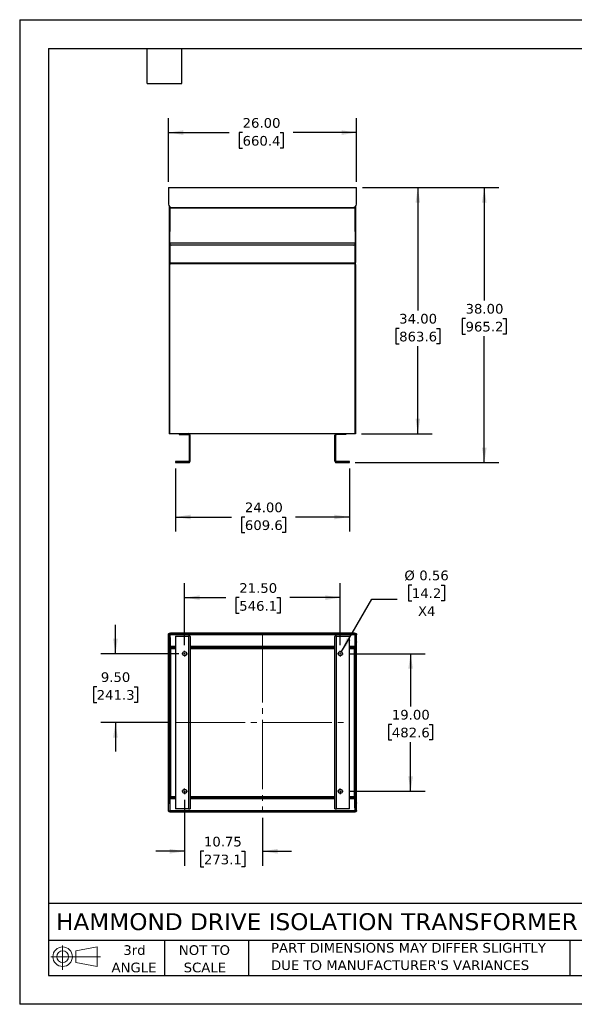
# Model space of a CAD drawing. Header units: inches. Extents: x 0 to 176, y 0 to 136.
# Tile 1 of 2: x 0 to 77, y 0 to 136. Entities that reach past the tile are written whole.
import ezdxf

# ---------------------------------------------------------------- set-up
doc = ezdxf.new("R2010")
doc.units = ezdxf.units.IN
doc.header["$LTSCALE"] = 16
doc.header["$MEASUREMENT"] = 0
doc.linetypes.add('SLD-Center', pattern=[0.75, 0.6, -0.05, 0.05, -0.05])
doc.linetypes.add('SLD-Solid', pattern=[0])
doc.layers.add('CENTER', color=40, linetype='SLD-Center')
doc.layers.add('SLD-DEFPOINTS', color=7, linetype='Continuous')
doc.layers.add('DIMENSIONS', color=140, linetype='SLD-Solid', lineweight=25)
doc.layers.add('TEXT', color=140, linetype='SLD-Solid', lineweight=25)
doc.styles.add('SLDTEXTSTYLE0', font='VERDANA.TTF')
doc.dimstyles.new('SLDDIMSTYLE0', dxfattribs={"dimtxt": 1.359375, "dimasz": 2.08, "dimexe": 0, "dimexo": 0.0625, "dimgap": 0.339844, "dimtad": 0, "dimtih": 1, "dimtoh": 1, "dimrnd": 1e-09, "dimzin": 4, "dimdsep": 46, "dimtxsty": 'SLDTEXTSTYLE0', "dimsah": 1, "dimcen": 0.09, "dimadec": 0, "dimazin": 1, "dimtfac": 1, "dimtofl": 0, "dimtmove": 0, "dimatfit": 3, "dimfxl": 0, "dimfrac": 2, "dimtolj": 1, "dimtzin": 12, "dimarcsym": 0})
doc.dimstyles.new('SLDDIMSTYLE2', dxfattribs={"dimtxt": 1.359375, "dimasz": 2.08, "dimexe": 0, "dimexo": 0.0625, "dimgap": 0.339844, "dimtad": 0, "dimtih": 1, "dimtoh": 1, "dimrnd": 1e-09, "dimzin": 4, "dimdsep": 46, "dimtxsty": 'SLDTEXTSTYLE0', "dimsah": 1, "dimcen": 0.09, "dimadec": 0, "dimazin": 1, "dimtfac": 1, "dimtmove": 0, "dimatfit": 0, "dimfxl": 0, "dimfrac": 2, "dimtolj": 1, "dimtzin": 12, "dimarcsym": 0})
doc.dimstyles.new('SLDDIMSTYLE4', dxfattribs={"dimtxt": 1.359375, "dimasz": 2.08, "dimexe": 0, "dimexo": 0.0625, "dimgap": 0.339844, "dimtad": 0, "dimtih": 1, "dimtoh": 1, "dimrnd": 1e-09, "dimzin": 12, "dimdsep": 46, "dimtxsty": 'SLDTEXTSTYLE0', "dimsah": 1, "dimcen": 0.09, "dimadec": 0, "dimazin": 3, "dimtfac": 1, "dimtmove": 0, "dimatfit": 0, "dimfxl": 0, "dimfrac": 2, "dimtolj": 1, "dimtzin": 12, "dimarcsym": 0})
doc.dimstyles.new('SLDDIMSTYLE5', dxfattribs={"dimtxt": 1.359375, "dimasz": 2.08, "dimexe": 0, "dimexo": 0.0625, "dimgap": 0.339844, "dimtad": 0, "dimtih": 1, "dimtoh": 1, "dimrnd": 1e-09, "dimdsep": 46, "dimtxsty": 'SLDTEXTSTYLE0', "dimsah": 1, "dimcen": 0, "dimadec": 0, "dimazin": 2, "dimtfac": 1, "dimtofl": 0, "dimtmove": 0, "dimatfit": 3, "dimfxl": 0, "dimfrac": 2, "dimtolj": 1, "dimtzin": 12, "dimarcsym": 0})

# ---------------------------------------------------------------- blocks, each defined once
blk = doc.blocks.new('Block11')
at = {"color": 7, "linetype": 'SLD-Solid', "lineweight": 18}
for p, q in [((1.63, 3.35), (1.63, 0)), ((3.45, 2.63), (6.41, 3.17)), ((6.41, 3.17), (6.41, 0.46)), ((0, 1.82), (6.85, 1.82)), ((3.45, 1.01), (3.45, 2.63)), ((3.45, 1.01), (6.41, 0.46))]:
    blk.add_line(p, q, dxfattribs=at)
for radius in [1.35, 0.81]:
    blk.add_circle((1.63, 1.82), radius, dxfattribs=at)
blk = doc.blocks.new('Block12')
at = {"layer": 'SLD-DEFPOINTS'}
blk.add_blockref('Block11', (0, 0), dxfattribs=at)
blk = doc.blocks.new('SW_NOTE_0_2')
at = {"layer": 'TEXT', "color": 0, "char_height": 1.3333, "attachment_point": 1, "style": 'SLDTEXTSTYLE0'}
for s, insert in [('PART DIMENSIONS MAY DIFFER SLIGHTLY ', (0, 1.69)), ("DUE TO MANUFACTURER'S VARIANCES", (0, -0.71))]:
    blk.add_mtext(s, dxfattribs=dict(at, insert=insert))
blk = doc.blocks.new('SW_NOTE_0_3')
at = {"layer": 'TEXT', "color": 0, "char_height": 1.333, "attachment_point": 2, "style": 'SLDTEXTSTYLE0'}
for s, insert in [('NOT TO', (3.31, 1.69)), ('SCALE', (3.37, -0.71))]:
    blk.add_mtext(s, dxfattribs=dict(at, insert=insert))
blk = doc.blocks.new('SW_NOTE_0_4')
at = {"layer": 'TEXT', "color": 0, "char_height": 1.333, "attachment_point": 2, "style": 'SLDTEXTSTYLE0'}
for s, insert in [('3rd', (1.46, 1.69)), ('ANGLE', (1.4, -0.71))]:
    blk.add_mtext(s, dxfattribs=dict(at, insert=insert))
blk = doc.blocks.new('_D')
at = {"layer": 'DIMENSIONS'}
for p, q in [((47.34, 112.82), (66.18, 112.82)), ((64.18, 112.82), (64.18, 97.2)), ((61.59, 94.74), (61.13, 94.74)), ((61.13, 94.74), (61.13, 92.58)), ((66.76, 94.74), (67.22, 94.74)), ((67.22, 94.74), (67.22, 92.58)), ((61.13, 92.58), (61.59, 92.58)), ((67.22, 92.58), (66.76, 92.58)), ((64.18, 74.82), (64.18, 92.27)), ((46.34, 74.82), (66.18, 74.82))]:
    blk.add_line(p, q, dxfattribs=at)
for points in [[(64.18, 112.82), (63.86, 110.74), (64.5, 110.74)], [(64.18, 74.82), (64.5, 76.9), (63.86, 76.9)]]:
    blk.add_solid(points, dxfattribs=at)
at = {"layer": 'DIMENSIONS', "char_height": 1.333, "attachment_point": 1, "style": 'SLDTEXTSTYLE0'}
for s, insert in [('38.00', (61.59, 96.74)), ('965.2', (61.59, 94.27))]:
    blk.add_mtext(s, dxfattribs=dict(at, insert=insert))
blk = doc.blocks.new('_D_1')
at = {"layer": 'DIMENSIONS'}
for p, q in [((47.34, 112.82), (57, 112.82)), ((55, 112.82), (55, 95.84)), ((52.42, 93.37), (51.96, 93.37)), ((51.96, 93.37), (51.96, 91.21)), ((57.59, 93.37), (58.04, 93.37)), ((58.04, 93.37), (58.04, 91.21)), ((51.96, 91.21), (52.42, 91.21)), ((58.04, 91.21), (57.59, 91.21)), ((55, 78.82), (55, 90.91)), ((47.21, 78.82), (57, 78.82))]:
    blk.add_line(p, q, dxfattribs=at)
for points in [[(55, 112.82), (54.68, 110.74), (55.32, 110.74)], [(55, 78.82), (55.32, 80.9), (54.68, 80.9)]]:
    blk.add_solid(points, dxfattribs=at)
at = {"layer": 'DIMENSIONS', "char_height": 1.333, "attachment_point": 1, "style": 'SLDTEXTSTYLE0'}
for s, insert in [('34.00', (52.42, 95.37)), ('863.6', (52.42, 92.9))]:
    blk.add_mtext(s, dxfattribs=dict(at, insert=insert))
blk = doc.blocks.new('_D_2')
at = {"layer": 'DIMENSIONS'}
for p, q in [((20.54, 113.62), (20.54, 122.41)), ((46.54, 113.62), (46.54, 122.41)), ((20.54, 120.41), (28.95, 120.41)), ((30.79, 120.41), (30.33, 120.41)), ((30.33, 120.41), (30.33, 118.25)), ((35.96, 120.41), (36.42, 120.41)), ((36.42, 120.41), (36.42, 118.25)), ((46.54, 120.41), (37.8, 120.41)), ((30.33, 118.25), (30.79, 118.25)), ((36.42, 118.25), (35.96, 118.25))]:
    blk.add_line(p, q, dxfattribs=at)
for points in [[(20.54, 120.41), (22.62, 120.09), (22.62, 120.73)], [(46.54, 120.41), (44.46, 120.73), (44.46, 120.09)]]:
    blk.add_solid(points, dxfattribs=at)
at = {"layer": 'DIMENSIONS', "char_height": 1.333, "attachment_point": 1, "style": 'SLDTEXTSTYLE0'}
for s, insert in [('26.00', (30.79, 122.41)), ('660.4', (30.79, 119.94))]:
    blk.add_mtext(s, dxfattribs=dict(at, insert=insert))
blk = doc.blocks.new('_D_3')
at = {"layer": 'DIMENSIONS'}
for p, q in [((21.54, 74.02), (21.54, 65.31)), ((45.54, 74.02), (45.54, 65.31)), ((21.54, 67.31), (29.26, 67.31)), ((31.11, 67.31), (30.65, 67.31)), ((30.65, 67.31), (30.65, 65.15)), ((36.28, 67.31), (36.73, 67.31)), ((36.73, 67.31), (36.73, 65.15)), ((45.54, 67.31), (38.12, 67.31)), ((30.65, 65.15), (31.11, 65.15)), ((36.73, 65.15), (36.28, 65.15))]:
    blk.add_line(p, q, dxfattribs=at)
for points in [[(21.54, 67.31), (23.62, 66.99), (23.62, 67.63)], [(45.54, 67.31), (43.46, 67.63), (43.46, 66.99)]]:
    blk.add_solid(points, dxfattribs=at)
at = {"layer": 'DIMENSIONS', "char_height": 1.333, "attachment_point": 1, "style": 'SLDTEXTSTYLE0'}
for s, insert in [('24.00', (31.11, 69.31)), ('609.6', (31.11, 66.85))]:
    blk.add_mtext(s, dxfattribs=dict(at, insert=insert))
blk = doc.blocks.new('_D_11')
at = {"layer": 'DIMENSIONS'}
for p, q in [((13.23, 48.42), (13.23, 52.42)), ((21.99, 48.42), (11.23, 48.42)), ((10.64, 43.87), (10.18, 43.87)), ((10.18, 43.87), (10.18, 41.71)), ((15.81, 43.87), (16.27, 43.87)), ((16.27, 43.87), (16.27, 41.71)), ((10.18, 41.71), (10.64, 41.71)), ((16.27, 41.71), (15.81, 41.71)), ((20.74, 38.92), (11.23, 38.92)), ((13.23, 38.92), (13.23, 34.92))]:
    blk.add_line(p, q, dxfattribs=at)
for points in [[(13.23, 48.42), (13.55, 50.5), (12.91, 50.5)], [(13.23, 38.92), (12.91, 36.84), (13.55, 36.84)]]:
    blk.add_solid(points, dxfattribs=at)
at = {"layer": 'DIMENSIONS', "char_height": 1.333, "attachment_point": 1, "style": 'SLDTEXTSTYLE0'}
for s, insert in [('9.50', (11.21, 45.86)), ('241.3', (10.64, 43.4))]:
    blk.add_mtext(s, dxfattribs=dict(at, insert=insert))
blk = doc.blocks.new('_D_12')
at = {"layer": 'DIMENSIONS'}
for p, q in [((22.79, 28.24), (22.79, 19.14)), ((33.54, 25.74), (33.54, 19.14)), ((22.79, 21.14), (18.79, 21.14)), ((25.45, 21.14), (24.99, 21.14)), ((24.99, 21.14), (24.99, 18.98)), ((30.62, 21.14), (31.08, 21.14)), ((31.08, 21.14), (31.08, 18.98)), ((33.54, 21.14), (37.54, 21.14)), ((24.99, 18.98), (25.45, 18.98)), ((31.08, 18.98), (30.62, 18.98))]:
    blk.add_line(p, q, dxfattribs=at)
for points in [[(22.79, 21.14), (20.71, 21.46), (20.71, 20.82)], [(33.54, 21.14), (35.62, 20.82), (35.62, 21.46)]]:
    blk.add_solid(points, dxfattribs=at)
at = {"layer": 'DIMENSIONS', "char_height": 1.333, "attachment_point": 1, "style": 'SLDTEXTSTYLE0'}
for s, insert in [('10.75', (25.45, 23.14)), ('273.1', (25.45, 20.67))]:
    blk.add_mtext(s, dxfattribs=dict(at, insert=insert))
blk = doc.blocks.new('_D_13')
at = {"layer": 'DIMENSIONS'}
for p, q in [((22.79, 49.6), (22.79, 58.17)), ((44.29, 49.6), (44.29, 58.17)), ((22.79, 56.17), (28.49, 56.17)), ((30.33, 56.17), (29.87, 56.17)), ((29.87, 56.17), (29.87, 54.01)), ((35.5, 56.17), (35.96, 56.17)), ((35.96, 56.17), (35.96, 54.01)), ((44.29, 56.17), (37.34, 56.17)), ((29.87, 54.01), (30.33, 54.01)), ((35.96, 54.01), (35.5, 54.01))]:
    blk.add_line(p, q, dxfattribs=at)
for points in [[(22.79, 56.17), (24.87, 55.85), (24.87, 56.49)], [(44.29, 56.17), (42.21, 56.49), (42.21, 55.85)]]:
    blk.add_solid(points, dxfattribs=at)
at = {"layer": 'DIMENSIONS', "char_height": 1.333, "attachment_point": 1, "style": 'SLDTEXTSTYLE0'}
for s, insert in [('21.50', (30.33, 58.17)), ('546.1', (30.33, 55.7))]:
    blk.add_mtext(s, dxfattribs=dict(at, insert=insert))
blk = doc.blocks.new('_D_14')
at = {"layer": 'DIMENSIONS'}
for p, q in [((45.47, 48.42), (56, 48.42)), ((54, 48.42), (54, 41.14)), ((51.41, 38.67), (50.95, 38.67)), ((50.95, 38.67), (50.95, 36.51)), ((56.58, 38.67), (57.04, 38.67)), ((57.04, 38.67), (57.04, 36.51)), ((50.95, 36.51), (51.41, 36.51)), ((54, 29.42), (54, 36.21)), ((57.04, 36.51), (56.58, 36.51)), ((45.47, 29.42), (56, 29.42))]:
    blk.add_line(p, q, dxfattribs=at)
for points in [[(54, 48.42), (53.68, 46.34), (54.32, 46.34)], [(54, 29.42), (54.32, 31.5), (53.68, 31.5)]]:
    blk.add_solid(points, dxfattribs=at)
at = {"layer": 'DIMENSIONS', "char_height": 1.333, "attachment_point": 1, "style": 'SLDTEXTSTYLE0'}
for s, insert in [('19.00', (51.41, 40.67)), ('482.6', (51.41, 38.21))]:
    blk.add_mtext(s, dxfattribs=dict(at, insert=insert))
blk = doc.blocks.new('_D_15')
at = {"layer": 'DIMENSIONS'}
for p, q in [((54.17, 57.91), (53.71, 57.91)), ((53.71, 57.91), (53.71, 55.75)), ((58.21, 57.91), (58.67, 57.91)), ((58.67, 57.91), (58.67, 55.75)), ((44.43, 48.66), (48.64, 55.94)), ((48.64, 55.94), (52.14, 55.94)), ((53.71, 55.75), (54.17, 55.75)), ((58.67, 55.75), (58.21, 55.75))]:
    blk.add_line(p, q, dxfattribs=at)
blk.add_solid([(44.43, 48.66), (45.75, 50.3), (45.2, 50.63)], dxfattribs=at)
at = {"layer": 'DIMENSIONS', "char_height": 1.333, "attachment_point": 1, "style": 'SLDTEXTSTYLE0'}
for s, insert in [('%%c', (53.14, 59.91)), ('0.56', (55.2, 59.91)), ('14.2', (54.17, 57.45)), ('X4', (55.02, 54.98))]:
    blk.add_mtext(s, dxfattribs=dict(at, insert=insert))
blk = doc.blocks.new('SW_CENTERMARKSYMBOL_12')
at = {"layer": 'CENTER', "color": 0}
for p, q in [((-0.2, 0), (-0.38, 0)), ((0, 0), (-0.1, 0)), ((0, 0.2), (0, 0.38)), ((0, 0), (0, 0.1)), ((0, 0), (0, -0.1)), ((0, 0), (0.1, 0)), ((0.2, 0), (0.38, 0)), ((0, -0.2), (0, -0.38))]:
    blk.add_line(p, q, dxfattribs=at)
blk = doc.blocks.new('SW_CENTERMARKSYMBOL_13')
at = {"layer": 'CENTER', "color": 0}
for p, q in [((-0.2, 0), (-0.38, 0)), ((0, 0), (-0.1, 0)), ((0, 0.2), (0, 0.38)), ((0, 0), (0, 0.1)), ((0, 0), (0, -0.1)), ((0, 0), (0.1, 0)), ((0.2, 0), (0.38, 0)), ((0, -0.2), (0, -0.38))]:
    blk.add_line(p, q, dxfattribs=at)
blk = doc.blocks.new('SW_CENTERMARKSYMBOL_14')
at = {"layer": 'CENTER', "color": 0}
for p, q in [((-0.2, 0), (-0.38, 0)), ((0, 0), (-0.1, 0)), ((0, 0.2), (0, 0.38)), ((0, 0), (0, 0.1)), ((0, 0), (0, -0.1)), ((0, 0), (0.1, 0)), ((0.2, 0), (0.38, 0)), ((0, -0.2), (0, -0.38))]:
    blk.add_line(p, q, dxfattribs=at)
blk = doc.blocks.new('SW_CENTERMARKSYMBOL_15')
at = {"layer": 'CENTER', "color": 0}
for p, q in [((-0.2, 0), (-0.38, 0)), ((0, 0), (-0.1, 0)), ((0, 0.2), (0, 0.38)), ((0, 0), (0, 0.1)), ((0, 0), (0, -0.1)), ((0, 0), (0.1, 0)), ((0.2, 0), (0.38, 0)), ((0, -0.2), (0, -0.38))]:
    blk.add_line(p, q, dxfattribs=at)

msp = doc.modelspace()

# ---------------------------------------------------------------- linework, layer by layer
at = {"color": 7, "linetype": 'SLD-Solid'}
for p, q in [((0.002, 136.002), (0.002, 0.002)), ((0.002, 136.002), (176.002, 136.002)), ((176.002, 0.002), (0.002, 0.002))]:
    msp.add_line(p, q, dxfattribs=at)
for p, q in [((20.539, 112.821), (46.539, 112.821)), ((20.539, 112.821), (20.539, 110.529)), ((46.539, 110.529), (46.539, 112.821)), ((20.539, 110.505), (20.539, 110.529)), ((20.669, 110.197), (20.669, 102.446)), ((46.409, 110.197), (46.409, 102.446)), ((46.539, 110.505), (46.539, 110.529)), ((20.729, 110.146), (20.729, 106.753)), ((20.729, 110.005), (46.349, 110.005)), ((21.039, 110.047), (21.039, 110.071)), ((21.039, 110.071), (46.039, 110.071)), ((21.039, 110.047), (46.039, 110.047)), ((46.039, 110.071), (46.039, 110.047)), ((46.349, 106.753), (46.349, 110.146)), ((20.724, 105.14), (20.724, 106.753)), ((46.349, 106.753), (46.349, 105.14)), ((20.724, 105.055), (20.724, 105.14)), ((46.349, 105.14), (20.724, 105.14)), ((20.724, 104.998), (20.724, 105.022)), ((20.724, 105.022), (20.727, 105.022)), ((20.724, 104.998), (20.733, 104.998)), ((20.729, 104.998), (20.729, 102.446)), ((20.729, 104.98), (20.739, 104.98)), ((20.764, 104.939), (20.729, 104.939)), ((46.161, 104.867), (20.911, 104.867)), ((46.349, 104.939), (46.309, 104.939)), ((46.334, 104.98), (46.349, 104.98)), ((46.34, 104.998), (46.349, 104.998)), ((46.346, 105.022), (46.349, 105.022)), ((46.349, 105.14), (46.349, 105.055)), ((46.349, 104.998), (46.349, 105.022)), ((46.349, 102.446), (46.349, 104.998)), ((20.729, 102.446), (20.669, 102.446)), ((20.669, 102.446), (20.669, 102.196)), ((20.669, 102.196), (20.729, 102.196)), ((20.669, 102.196), (20.669, 78.821)), ((20.726, 78.821), (20.726, 102.196)), ((20.729, 102.446), (20.729, 102.196)), ((46.349, 102.352), (20.729, 102.352)), ((46.349, 102.282), (20.729, 102.282)), ((46.409, 102.446), (46.349, 102.446)), ((46.349, 102.196), (46.349, 102.446)), ((46.349, 102.196), (46.409, 102.196)), ((46.351, 78.821), (46.351, 102.196)), ((46.409, 102.196), (46.409, 102.446)), ((46.409, 102.196), (46.409, 78.821)), ((20.669, 99.756), (20.639, 99.756)), ((20.639, 99.756), (20.639, 97.756)), ((46.439, 99.756), (46.409, 99.756)), ((46.439, 97.756), (46.439, 99.756)), ((20.639, 97.756), (20.669, 97.756)), ((46.409, 97.756), (46.439, 97.756)), ((20.669, 89.756), (20.639, 89.756)), ((20.639, 89.756), (20.639, 87.756)), ((46.439, 89.756), (46.409, 89.756)), ((46.439, 87.756), (46.439, 89.756)), ((20.639, 87.756), (20.669, 87.756)), ((46.409, 87.756), (46.439, 87.756)), ((20.726, 78.821), (20.669, 78.821)), ((46.351, 78.821), (20.726, 78.821)), ((22.039, 78.821), (22.039, 78.687)), ((22.039, 78.687), (23.314, 78.687)), ((23.404, 78.597), (23.404, 75.046)), ((23.539, 75.046), (23.539, 78.597)), ((43.539, 75.046), (43.539, 78.597)), ((43.673, 75.046), (43.673, 78.597)), ((45.039, 78.687), (43.763, 78.687)), ((45.039, 78.821), (45.039, 78.687)), ((46.409, 78.821), (46.351, 78.821)), ((23.314, 74.956), (21.539, 74.956)), ((21.539, 74.956), (21.539, 74.821)), ((21.539, 74.821), (23.314, 74.821)), ((23.314, 74.956), (23.52, 74.956)), ((43.763, 74.956), (43.558, 74.956)), ((45.539, 74.956), (43.763, 74.956)), ((43.763, 74.821), (45.539, 74.821)), ((45.539, 74.821), (45.539, 74.956)), ((20.539, 51.055), (20.539, 51.109)), ((20.539, 50.071), (20.539, 51.055)), ((20.724, 51.103), (20.724, 51.173)), ((20.911, 51.173), (20.724, 51.173)), ((20.724, 51.103), (20.911, 51.103)), ((20.724, 51.103), (20.724, 51.067)), ((20.799, 51.067), (20.724, 51.067)), ((20.724, 50.864), (20.724, 51.067)), ((20.724, 50.864), (20.799, 50.864)), ((20.724, 50.689), (20.724, 50.864)), ((20.724, 50.689), (20.799, 50.689)), ((20.724, 50.01), (20.724, 50.689)), ((20.799, 50.864), (20.799, 51.067)), ((20.799, 50.689), (20.799, 50.864)), ((20.799, 50.689), (20.799, 49.42)), ((20.911, 51.103), (20.911, 51.173)), ((46.161, 51.173), (20.911, 51.173)), ((20.911, 51.103), (46.161, 51.103)), ((21.039, 51.255), (21.039, 51.309)), ((21.039, 51.309), (46.039, 51.309)), ((21.039, 51.255), (46.039, 51.255)), ((21.539, 50.86), (21.539, 26.985)), ((21.539, 50.86), (23.314, 50.86)), ((23.314, 50.86), (23.314, 26.985)), ((23.52, 50.86), (23.314, 50.86)), ((23.539, 50.825), (23.539, 27.02)), ((43.539, 27.02), (43.539, 50.825)), ((43.763, 50.86), (43.558, 50.86)), ((43.763, 50.86), (45.539, 50.86)), ((43.763, 26.985), (43.763, 50.86)), ((45.539, 26.985), (45.539, 50.86)), ((46.039, 51.309), (46.039, 51.255)), ((46.161, 51.103), (46.161, 51.173)), ((46.349, 51.173), (46.161, 51.173)), ((46.161, 51.103), (46.349, 51.103)), ((46.349, 51.067), (46.274, 51.067)), ((46.274, 51.067), (46.274, 50.864)), ((46.274, 50.864), (46.349, 50.864)), ((46.274, 50.864), (46.274, 50.689)), ((46.274, 50.689), (46.349, 50.689)), ((46.274, 50.689), (46.274, 49.42)), ((46.349, 51.103), (46.349, 51.173)), ((46.349, 51.067), (46.349, 51.103)), ((46.349, 50.864), (46.349, 51.067)), ((46.349, 50.689), (46.349, 50.864)), ((46.349, 50.01), (46.349, 50.689)), ((46.539, 51.055), (46.539, 51.109)), ((46.539, 50.071), (46.539, 51.055)), ((20.724, 50.071), (20.539, 50.071)), ((20.539, 50.013), (20.539, 50.071)), ((20.599, 50.013), (20.539, 50.013)), ((20.539, 27.833), (20.539, 50.013)), ((20.599, 27.833), (20.599, 50.013)), ((20.729, 50.01), (20.669, 50.01)), ((20.669, 50.01), (20.669, 49.76)), ((20.669, 49.76), (20.729, 49.76)), ((20.669, 49.36), (20.669, 49.76)), ((21.539, 49.36), (20.669, 49.36)), ((20.669, 49.36), (20.669, 28.485)), ((21.539, 49.42), (20.726, 49.42)), ((20.726, 49.42), (20.726, 49.36)), ((20.726, 49.36), (21.539, 49.36)), ((20.729, 50.01), (20.729, 49.76)), ((20.729, 49.76), (20.729, 49.42)), ((20.729, 49.3), (20.729, 28.545)), ((20.729, 49.3), (21.539, 49.3)), ((20.861, 49.168), (20.729, 49.168)), ((20.861, 28.678), (20.861, 49.168)), ((20.861, 49.168), (20.939, 49.168)), ((20.939, 49.3), (20.939, 49.168)), ((20.939, 49.168), (21.539, 49.168)), ((43.539, 49.42), (23.539, 49.42)), ((23.539, 49.36), (43.539, 49.36)), ((43.539, 49.349), (23.539, 49.349)), ((43.539, 49.302), (23.539, 49.302)), ((23.539, 49.168), (43.539, 49.168)), ((46.351, 49.42), (45.539, 49.42)), ((46.409, 49.36), (45.539, 49.36)), ((45.539, 49.36), (46.351, 49.36)), ((46.349, 49.3), (45.539, 49.3)), ((45.539, 49.168), (46.139, 49.168)), ((46.139, 49.168), (46.139, 49.3)), ((46.139, 49.168), (46.217, 49.168)), ((46.217, 49.168), (46.217, 28.678)), ((46.349, 49.168), (46.217, 49.168)), ((46.539, 50.071), (46.349, 50.071)), ((46.409, 50.01), (46.349, 50.01)), ((46.349, 49.76), (46.349, 50.01)), ((46.349, 49.76), (46.409, 49.76)), ((46.349, 49.42), (46.349, 49.76)), ((46.349, 28.545), (46.349, 49.3)), ((46.351, 49.36), (46.351, 49.42)), ((46.409, 49.76), (46.409, 50.01)), ((46.409, 49.76), (46.409, 49.36)), ((46.409, 28.485), (46.409, 49.36)), ((46.479, 50.013), (46.479, 27.833)), ((46.539, 50.013), (46.479, 50.013)), ((46.539, 50.071), (46.539, 50.013)), ((46.539, 27.833), (46.539, 50.013)), ((20.669, 47.86), (20.639, 47.86)), ((20.639, 47.86), (20.639, 45.86)), ((46.439, 47.86), (46.409, 47.86)), ((46.439, 46.86), (46.439, 47.86)), ((46.439, 45.86), (46.439, 46.86)), ((20.639, 45.86), (20.669, 45.86)), ((46.409, 45.86), (46.439, 45.86)), ((20.729, 28.678), (20.861, 28.678)), ((20.861, 28.678), (20.861, 28.545)), ((21.539, 28.678), (20.861, 28.678)), ((43.539, 28.678), (23.539, 28.678)), ((46.217, 28.678), (45.539, 28.678)), ((46.217, 28.545), (46.217, 28.678)), ((46.217, 28.678), (46.349, 28.678)), ((20.539, 27.833), (20.599, 27.833)), ((20.539, 27.774), (20.539, 27.833)), ((20.539, 26.791), (20.539, 27.774)), ((20.539, 27.774), (20.724, 27.774)), ((20.669, 28.485), (21.539, 28.485)), ((20.669, 28.085), (20.669, 28.485)), ((20.729, 28.085), (20.669, 28.085)), ((20.669, 28.085), (20.669, 27.835)), ((20.669, 27.835), (20.729, 27.835)), ((20.724, 27.835), (20.724, 27.156)), ((20.726, 28.485), (20.726, 28.425)), ((21.539, 28.485), (20.726, 28.485)), ((20.726, 28.425), (21.539, 28.425)), ((20.729, 28.545), (21.539, 28.545)), ((20.729, 28.425), (20.729, 28.085)), ((20.729, 28.085), (20.729, 27.835)), ((20.799, 27.156), (20.799, 28.425)), ((23.539, 28.543), (43.539, 28.543)), ((23.539, 28.496), (43.539, 28.496)), ((43.539, 28.485), (23.539, 28.485)), ((23.539, 28.425), (43.539, 28.425)), ((46.349, 28.545), (45.539, 28.545)), ((46.351, 28.485), (45.539, 28.485)), ((45.539, 28.485), (46.409, 28.485)), ((45.539, 28.425), (46.351, 28.425)), ((46.274, 27.156), (46.274, 28.425)), ((46.349, 28.085), (46.349, 28.425)), ((46.409, 28.085), (46.349, 28.085)), ((46.349, 27.835), (46.349, 28.085)), ((46.349, 27.835), (46.409, 27.835)), ((46.349, 27.835), (46.349, 27.156)), ((46.349, 27.774), (46.539, 27.774)), ((46.351, 28.425), (46.351, 28.485)), ((46.409, 28.485), (46.409, 28.085)), ((46.409, 27.835), (46.409, 28.085)), ((46.479, 27.833), (46.539, 27.833)), ((46.539, 27.833), (46.539, 27.774)), ((46.539, 26.791), (46.539, 27.774)), ((20.539, 26.736), (20.539, 26.791)), ((20.724, 27.156), (20.724, 26.982)), ((20.799, 27.156), (20.724, 27.156)), ((20.799, 26.982), (20.724, 26.982)), ((20.724, 26.982), (20.724, 26.779)), ((20.724, 26.779), (20.799, 26.779)), ((20.724, 26.779), (20.724, 26.742)), ((20.724, 26.742), (20.724, 26.672)), ((20.911, 26.742), (20.724, 26.742)), ((20.724, 26.672), (20.911, 26.672)), ((20.799, 26.982), (20.799, 27.156)), ((20.799, 26.779), (20.799, 26.982)), ((20.911, 26.742), (20.911, 26.672)), ((46.161, 26.742), (20.911, 26.742)), ((20.911, 26.672), (46.161, 26.672)), ((21.039, 26.536), (21.039, 26.591)), ((46.039, 26.591), (21.039, 26.591)), ((46.039, 26.536), (21.039, 26.536)), ((23.314, 26.985), (21.539, 26.985)), ((23.314, 26.985), (23.52, 26.985)), ((43.558, 26.985), (43.763, 26.985)), ((45.539, 26.985), (43.763, 26.985)), ((46.039, 26.591), (46.039, 26.536)), ((46.349, 26.742), (46.161, 26.742)), ((46.161, 26.742), (46.161, 26.672)), ((46.161, 26.672), (46.349, 26.672)), ((46.274, 27.156), (46.274, 26.982)), ((46.349, 27.156), (46.274, 27.156)), ((46.349, 26.982), (46.274, 26.982)), ((46.274, 26.982), (46.274, 26.779)), ((46.274, 26.779), (46.349, 26.779)), ((46.349, 27.156), (46.349, 26.982)), ((46.349, 26.982), (46.349, 26.779)), ((46.349, 26.742), (46.349, 26.779)), ((46.349, 26.742), (46.349, 26.672)), ((46.539, 26.736), (46.539, 26.791))]:
    msp.add_line(p, q)
at = {"color": 7, "linetype": 'SLD-Center', "lineweight": 18}
for p, q in [((33.539, 51.309), (33.539, 26.536)), ((21.539, 38.923), (45.539, 38.923))]:
    msp.add_line(p, q, dxfattribs=at)
at = {"flags": 128}
for points in [[(20.539, 51.109), (20.546, 51.144), (20.569, 51.178), (20.606, 51.209), (20.656, 51.238), (20.717, 51.263), (20.789, 51.283), (20.868, 51.297), (20.952, 51.306), (21.039, 51.309)], [(20.539, 51.055), (20.546, 51.089), (20.569, 51.123), (20.606, 51.155), (20.656, 51.183), (20.717, 51.208), (20.789, 51.228), (20.868, 51.242), (20.952, 51.251), (21.039, 51.255)], [(46.039, 51.309), (46.126, 51.306), (46.21, 51.297), (46.289, 51.283), (46.36, 51.263), (46.422, 51.238), (46.472, 51.209), (46.509, 51.178), (46.531, 51.144), (46.539, 51.109)], [(46.039, 51.255), (46.126, 51.251), (46.21, 51.242), (46.289, 51.228), (46.36, 51.208), (46.422, 51.183), (46.472, 51.155), (46.509, 51.123), (46.531, 51.089), (46.539, 51.055)], [(21.039, 26.591), (20.952, 26.594), (20.868, 26.603), (20.789, 26.618), (20.717, 26.638), (20.656, 26.662), (20.606, 26.691), (20.569, 26.722), (20.546, 26.756), (20.539, 26.791)], [(21.039, 26.536), (20.952, 26.539), (20.868, 26.548), (20.789, 26.563), (20.717, 26.583), (20.656, 26.607), (20.606, 26.636), (20.569, 26.668), (20.546, 26.701), (20.539, 26.736)], [(46.539, 26.791), (46.531, 26.756), (46.509, 26.722), (46.472, 26.691), (46.422, 26.662), (46.36, 26.638), (46.289, 26.618), (46.21, 26.603), (46.126, 26.594), (46.039, 26.591)], [(46.539, 26.736), (46.531, 26.701), (46.509, 26.668), (46.472, 26.636), (46.422, 26.607), (46.36, 26.583), (46.289, 26.563), (46.21, 26.548), (46.126, 26.539), (46.039, 26.536)]]:
    msp.add_lwpolyline(points, dxfattribs=at)
for centre in [(22.789, 48.423), (44.289, 48.423), (22.789, 29.423), (44.289, 29.423)]:
    msp.add_circle(centre, 0.28)
for centre, radius, start, end in [((21.02, 110.552), 0.481, 182.7007, 272.27994), ((21.02, 110.528), 0.481, 182.7007, 272.27994), ((46.06, 110.55), 0.48, 267.51569, 357.50367), ((46.06, 110.526), 0.48, 267.51569, 357.50367), ((20.911, 105.055), 0.188, 180, 270), ((46.161, 105.055), 0.188, 270, 0), ((23.314, 78.597), 0.225, 0, 90), ((23.314, 78.597), 0.09, 0, 90), ((43.763, 78.597), 0.224, 90, 180), ((43.763, 78.597), 0.09, 90, 180), ((23.314, 75.046), 0.09, 270, 0), ((23.314, 75.046), 0.225, 270, 336.36612), ((23.314, 75.046), 0.225, 336.36612, 0), ((43.763, 75.046), 0.224, 180, 203.63388), ((43.763, 75.046), 0.224, 203.63388, 270), ((43.763, 75.046), 0.09, 180, 270)]:
    msp.add_arc(centre, radius, start, end)
for centre, start_param, end_param in [((23.314, 50.825), 0, 0.4124891), ((43.763, 50.825), 2.7291036, 3.1415927), ((23.314, 27.02), 5.8706962, 6.2831853), ((43.763, 27.02), 3.1415927, 3.5540817)]:
    msp.add_ellipse(centre, major_axis=(0.224, 0), ratio=0.3880481, start_param=start_param, end_param=end_param)
at = {"layer": 'TEXT'}
for p, q in [((4, 132), (172, 132)), ((4, 132), (4, 4)), ((17.6, 127.2), (17.6, 132)), ((22.4, 127.2), (22.4, 132)), ((17.6, 127.2), (22.4, 127.2)), ((172, 13.938), (4, 13.938)), ((172, 8.8), (4, 8.8)), ((20, 8.8), (20, 4)), ((31.629, 8.8), (31.629, 4)), ((75.998, 8.8), (75.998, 4)), ((4, 4), (172, 4))]:
    msp.add_line(p, q, dxfattribs=at)

# ---------------------------------------------------------------- block references
at = {"layer": 'CENTER'}
for name, p in [('SW_CENTERMARKSYMBOL_15', (22.789, 48.423)), ('SW_CENTERMARKSYMBOL_12', (44.289, 48.423)), ('SW_CENTERMARKSYMBOL_14', (22.789, 29.423)), ('SW_CENTERMARKSYMBOL_13', (44.289, 29.423))]:
    msp.add_blockref(name, p, dxfattribs=at)
at = {"layer": 'SLD-DEFPOINTS'}
msp.add_blockref('Block12', (4.307, 4.758), dxfattribs=at)
at = {"layer": 'TEXT'}
for name, p in [('SW_NOTE_0_4', (14.392, 6.468)), ('SW_NOTE_0_3', (22.209, 6.468)), ('SW_NOTE_0_2', (34.721, 6.785))]:
    msp.add_blockref(name, p, dxfattribs=at)

# ---------------------------------------------------------------- texts
at = {"layer": 'TEXT', "insert": (5.018, 12.587), "char_height": 2.33333, "attachment_point": 1, "style": 'SLDTEXTSTYLE0'}
msp.add_mtext('HAMMOND DRIVE ISOLATION TRANSFORMER', dxfattribs=at)

# ---------------------------------------------------------------- dimensions: what is measured, and where the dimension line sits
at = {"layer": 'DIMENSIONS'}
for base, p1, p2, dimstyle, picture, middle in [((20.539, 120.409), (46.539, 112.821), (20.539, 112.821), 'SLDDIMSTYLE0', '_D_2', (33.376, 120.409)), ((45.539, 67.312), (21.539, 74.821), (45.539, 74.821), 'SLDDIMSTYLE0', '_D_3', (33.69, 67.312)), ((22.789, 56.169), (44.289, 48.803), (22.789, 48.803), 'SLDDIMSTYLE0', '_D_13', (32.915, 56.169)), ((22.789, 21.141), (33.539, 26.536), (22.789, 29.043), 'SLDDIMSTYLE4', '_D_12', (28.035, 21.141))]:
    dim = msp.add_linear_dim(base=base, p1=p1, p2=p2, dimstyle=dimstyle, dxfattribs=at)
    dim.commit()
    dim.dimension.update_dxf_attribs({"geometry": picture, "text_midpoint": middle, "dimtype": 160})
for base, p1, p2, dimstyle, picture, middle in [((64.177, 74.821), (46.539, 112.821), (45.539, 74.821), 'SLDDIMSTYLE0', '_D', (64.177, 94.737)), ((55.002, 78.821), (46.539, 112.821), (46.409, 78.821), 'SLDDIMSTYLE0', '_D_1', (55.002, 93.372)), ((13.225, 38.923), (22.789, 48.423), (21.539, 38.923), 'SLDDIMSTYLE2', '_D_11', (13.225, 43.866)), ((53.996, 29.423), (44.669, 48.423), (44.669, 29.423), 'SLDDIMSTYLE0', '_D_14', (53.996, 38.674))]:
    dim = msp.add_linear_dim(base=base, p1=p1, p2=p2, angle=90, dimstyle=dimstyle, dxfattribs=at)
    dim.commit()
    dim.dimension.update_dxf_attribs({"geometry": picture, "text_midpoint": middle, "dimtype": 160})
dim = msp.add_diameter_dim_2p(p1=(44.148, 48.18), p2=(44.429, 48.665), text='<>\\PX4', dimstyle='SLDDIMSTYLE5', dxfattribs=at)
dim.commit()
dim.dimension.update_dxf_attribs({"geometry": '_D_15', "text_midpoint": (56.19, 56.833), "dimtype": 163})

doc.saveas('drawing.dxf')
